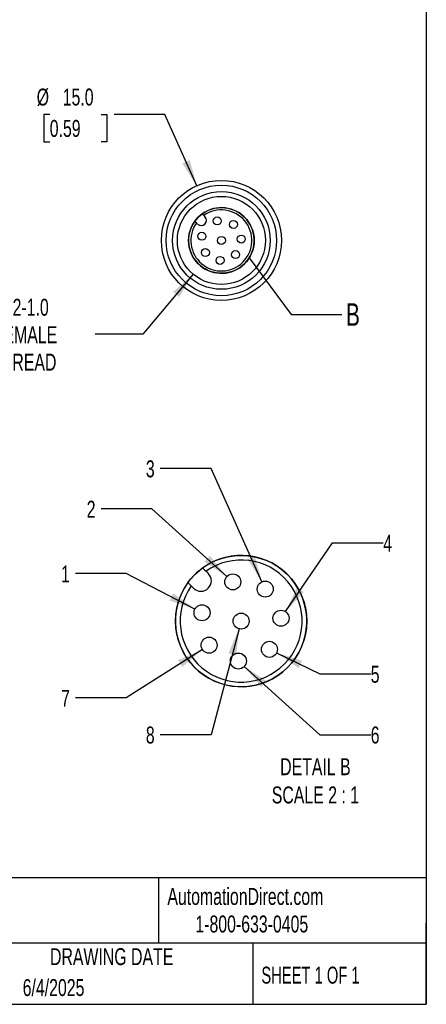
# Model space of a CAD drawing. Header units: millimetres. Extents: x 6 to 273, y 6 to 210.
# Tile 7 of 8: x 222 to 273, y 6 to 129. Entities that reach past the tile are written whole.
import ezdxf

# ---------------------------------------------------------------- set-up
doc = ezdxf.new("R2010")
doc.units = ezdxf.units.MM
doc.linetypes.add('SLD-Solid', pattern=[0])
doc.layers.add('DIMENSIONS', color=140, linetype='SLD-Solid', lineweight=25)
doc.layers.add('TEXT', color=140, linetype='SLD-Solid', lineweight=25)
doc.layers.add('SLD-DEFPOINTS', color=7, linetype='Continuous')
doc.styles.add('SLDTEXTSTYLE0', font='TXT', dxfattribs={"width": 0.7})
doc.styles.add('SLDTEXTSTYLE1', font='TXT', dxfattribs={"width": 0.65})
doc.dimstyles.new('SLDDIMSTYLE2', dxfattribs={"dimtxt": 2.158008, "dimasz": 3.302, "dimexe": 0, "dimexo": 0.0625, "dimgap": 0.539502, "dimtad": 0, "dimtih": 1, "dimtoh": 1, "dimdec": 1, "dimrnd": 1e-09, "dimzin": 4, "dimdsep": 46, "dimtxsty": 'SLDTEXTSTYLE0', "dimsah": 1, "dimcen": 0, "dimadec": 0, "dimazin": 1, "dimtfac": 1, "dimtdec": 1, "dimtofl": 0, "dimtmove": 0, "dimatfit": 3, "dimfxl": 0, "dimfrac": 2, "dimtolj": 1, "dimtzin": 12, "dimarcsym": 0})
doc.dimstyles.new('SLDDIMSTYLE3', dxfattribs={"dimtxt": 2.158008, "dimasz": 3.302, "dimexe": 0, "dimexo": 0.0625, "dimgap": 0.539502, "dimtad": 0, "dimtih": 1, "dimtoh": 1, "dimdec": 1, "dimrnd": 1e-09, "dimzin": 12, "dimdsep": 46, "dimtxsty": 'SLDTEXTSTYLE0', "dimsah": 1, "dimcen": 0, "dimadec": 0, "dimazin": 3, "dimtfac": 1, "dimtdec": 1, "dimtofl": 0, "dimtmove": 0, "dimatfit": 3, "dimfxl": 0, "dimfrac": 2, "dimtolj": 1, "dimtzin": 12, "dimarcsym": 0})
doc.dimstyles.new('SLDDIMSTYLE4', dxfattribs={"dimtxt": 0.18, "dimasz": 3.302, "dimexe": 0, "dimexo": 0.0625, "dimgap": 0, "dimtad": 0, "dimtih": 1, "dimtoh": 1, "dimdec": 0, "dimrnd": 1e-09, "dimzin": 0, "dimdsep": 46, "dimtxsty": 'Standard', "dimblk1": 'NONE', "dimblk2": 'NONE', "dimsah": 1, "dimcen": 0.09, "dimadec": 0, "dimazin": 0, "dimtfac": 3.302, "dimtdec": 0, "dimtofl": 0, "dimtmove": 0, "dimatfit": 3, "dimldrblk": 'NONE', "dimfxl": 0, "dimfrac": 2, "dimtolj": 1, "dimtzin": 0, "dimarcsym": 0})
doc.dimstyles.new('SLDDIMSTYLE5', dxfattribs={"dimtxt": 2.158008, "dimasz": 3.302, "dimexe": 0, "dimexo": 0.0625, "dimgap": 0.539502, "dimtad": 0, "dimtih": 1, "dimtoh": 1, "dimdec": 1, "dimlfac": 0.5, "dimrnd": 1e-09, "dimzin": 12, "dimdsep": 46, "dimtxsty": 'SLDTEXTSTYLE0', "dimsah": 1, "dimcen": 0, "dimadec": 0, "dimazin": 3, "dimtfac": 1, "dimtdec": 1, "dimtofl": 0, "dimtmove": 0, "dimatfit": 3, "dimfxl": 0, "dimfrac": 2, "dimtolj": 1, "dimtzin": 12, "dimarcsym": 0})

# ---------------------------------------------------------------- blocks, each defined once
blk = doc.blocks.new('_D_5')
at = {"layer": 'DIMENSIONS'}
for p, q in [((225.99, 117.49), (225.26, 117.49)), ((225.26, 117.49), (225.26, 114.06)), ((232.4, 117.49), (233.12, 117.49)), ((233.12, 117.49), (233.12, 114.06)), ((240.38, 117.49), (234.03, 117.49)), ((244.37, 108.58), (240.38, 117.49)), ((225.26, 114.06), (225.99, 114.06)), ((233.12, 114.06), (232.4, 114.06))]:
    blk.add_line(p, q, dxfattribs=at)
blk.add_solid([(244.37, 108.58), (243.49, 111.8), (242.56, 111.39)], dxfattribs=at)
at = {"layer": 'DIMENSIONS', "char_height": 2.117, "attachment_point": 1, "style": 'SLDTEXTSTYLE0'}
for s, insert in [('%%c', (224.36, 120.71)), ('15.0', (227.61, 120.71)), ('0.59', (225.99, 116.79))]:
    blk.add_mtext(s, dxfattribs=dict(at, insert=insert))
blk = doc.blocks.new('_D_6')
at = {"layer": 'DIMENSIONS'}
for p, q in [((243.91, 97.52), (237.62, 90.02)), ((237.62, 90.02), (231.66, 90.02))]:
    blk.add_line(p, q, dxfattribs=at)
blk.add_solid([(243.91, 97.52), (241.4, 95.32), (242.17, 94.67)], dxfattribs=at)
at = {"layer": 'DIMENSIONS', "char_height": 2.117, "attachment_point": 1, "style": 'SLDTEXTSTYLE0'}
for s, insert in [('M12-1.0', (218.6, 94.46)), ('FEMALE', (219, 91.03)), ('THREAD', (218.68, 87.6))]:
    blk.add_mtext(s, dxfattribs=dict(at, insert=insert))
blk = doc.blocks.new('_None')
blk = doc.blocks.new('_D_16')
at = {"layer": 'DIMENSIONS'}
for p, q in [((235.56, 60.14), (229.21, 60.14)), ((244.13, 55.71), (235.56, 60.14))]:
    blk.add_line(p, q, dxfattribs=at)
blk.add_solid([(244.13, 55.71), (241.43, 57.68), (240.96, 56.77)], dxfattribs=at)
at = {"layer": 'DIMENSIONS', "insert": (227.41, 61.15), "char_height": 2.12, "attachment_point": 1, "style": 'SLDTEXTSTYLE0'}
blk.add_mtext('1', dxfattribs=at)
blk = doc.blocks.new('_D_17')
at = {"layer": 'DIMENSIONS'}
for p, q in [((238.75, 68.22), (232.4, 68.22)), ((248.12, 59.77), (238.75, 68.22))]:
    blk.add_line(p, q, dxfattribs=at)
blk.add_solid([(248.12, 59.77), (246.01, 62.36), (245.33, 61.61)], dxfattribs=at)
at = {"layer": 'DIMENSIONS', "insert": (230.61, 69.24), "char_height": 2.12, "attachment_point": 1, "style": 'SLDTEXTSTYLE0'}
blk.add_mtext('2', dxfattribs=at)
blk = doc.blocks.new('_D_18')
at = {"layer": 'DIMENSIONS'}
for p, q in [((246.15, 73.27), (239.8, 73.27)), ((252.51, 59.12), (246.15, 73.27))]:
    blk.add_line(p, q, dxfattribs=at)
blk.add_solid([(252.51, 59.12), (251.62, 62.34), (250.69, 61.92)], dxfattribs=at)
at = {"layer": 'DIMENSIONS', "insert": (238, 74.28), "char_height": 2.12, "attachment_point": 1, "style": 'SLDTEXTSTYLE0'}
blk.add_mtext('3', dxfattribs=at)
blk = doc.blocks.new('_D_19')
at = {"layer": 'DIMENSIONS'}
for p, q in [((255.46, 55.39), (261.32, 63.96)), ((261.32, 63.96), (267.67, 63.96))]:
    blk.add_line(p, q, dxfattribs=at)
blk.add_solid([(255.46, 55.39), (257.74, 57.83), (256.9, 58.4)], dxfattribs=at)
at = {"layer": 'DIMENSIONS', "insert": (267.67, 64.98), "char_height": 2.12, "attachment_point": 1, "style": 'SLDTEXTSTYLE0'}
blk.add_mtext('4', dxfattribs=at)
blk = doc.blocks.new('_D_20')
at = {"layer": 'DIMENSIONS'}
for p, q in [((254.34, 50.24), (259.75, 47.61)), ((259.75, 47.61), (266.1, 47.61))]:
    blk.add_line(p, q, dxfattribs=at)
blk.add_solid([(254.34, 50.24), (257.09, 48.34), (257.53, 49.25)], dxfattribs=at)
at = {"layer": 'DIMENSIONS', "insert": (266.1, 48.62), "char_height": 2.12, "attachment_point": 1, "style": 'SLDTEXTSTYLE0'}
blk.add_mtext('5', dxfattribs=at)
blk = doc.blocks.new('_D_21')
at = {"layer": 'DIMENSIONS'}
for p, q in [((250.3, 48.55), (259.75, 40.02)), ((259.75, 40.02), (266.1, 40.02))]:
    blk.add_line(p, q, dxfattribs=at)
blk.add_solid([(250.3, 48.55), (252.41, 45.96), (253.09, 46.72)], dxfattribs=at)
at = {"layer": 'DIMENSIONS', "insert": (266.1, 41.04), "char_height": 2.12, "attachment_point": 1, "style": 'SLDTEXTSTYLE0'}
blk.add_mtext('6', dxfattribs=at)
blk = doc.blocks.new('_D_22')
at = {"layer": 'DIMENSIONS'}
for p, q in [((245.07, 50.66), (235.56, 44.61)), ((235.56, 44.61), (229.21, 44.61))]:
    blk.add_line(p, q, dxfattribs=at)
blk.add_solid([(245.07, 50.66), (242.01, 49.32), (242.56, 48.46)], dxfattribs=at)
at = {"layer": 'DIMENSIONS', "insert": (227.41, 45.62), "char_height": 2.12, "attachment_point": 1, "style": 'SLDTEXTSTYLE0'}
blk.add_mtext('7', dxfattribs=at)
blk = doc.blocks.new('_D_23')
at = {"layer": 'DIMENSIONS'}
for p, q in [((249.65, 53.24), (246.15, 40.02)), ((246.15, 40.02), (239.8, 40.02))]:
    blk.add_line(p, q, dxfattribs=at)
blk.add_solid([(249.65, 53.24), (248.31, 50.18), (249.3, 49.92)], dxfattribs=at)
at = {"layer": 'DIMENSIONS', "insert": (238, 41.04), "char_height": 2.12, "attachment_point": 1, "style": 'SLDTEXTSTYLE0'}
blk.add_mtext('8', dxfattribs=at)

msp = doc.modelspace()

# ---------------------------------------------------------------- linework, layer by layer
for p, q in [((245.24, 104.85), (245.39, 104.71)), ((244.47, 103.79), (244.33, 103.93)), ((244.59, 60.45), (244.84, 60.66)), ((244.84, 60.66), (245.1, 60.86)), ((245.52, 60.44), (245.81, 60.15)), ((243.26, 59.02), (243.46, 59.28)), ((243.46, 59.28), (243.67, 59.53)), ((243.68, 58.6), (243.26, 59.02)), ((243.97, 58.31), (243.68, 58.6))]:
    msp.add_line(p, q)
at = {"flags": 128}
msp.add_lwpolyline([(245.1, 60.86), (245.34, 60.62), (245.52, 60.44)], dxfattribs=at)
for centre, radius in [((247.44, 101.74), 7.5), ((247.44, 101.74), 6.9), ((247.44, 101.74), 6.1), ((247.44, 101.74), 5.5), ((246.92, 104.18), 0.5), ((248.95, 103.74), 0.5), ((245, 102.26), 0.5), ((247.44, 101.74), 0.5), ((249.93, 101.91), 0.5), ((245.44, 100.23), 0.5), ((247.27, 99.24), 0.5), ((249.21, 99.97), 0.5), ((248.87, 59.1), 1), ((252.92, 58.2), 1), ((245.02, 55.25), 1), ((254.89, 54.56), 1), ((249.91, 54.21), 1), ((245.91, 51.2), 1), ((253.44, 50.68), 1), ((249.56, 49.22), 1)]:
    msp.add_circle(centre, radius)
for centre, radius, start, end in [((247.44, 101.74), 4.1, 144.122, 125.878), ((247.44, 101.74), 3.81, 144.8195, 125.1805), ((247.44, 101.74), 4.1, 125.878, 144.122), ((244.93, 104.25), 0.65, 225, 45), ((249.91, 54.21), 8.2, 144.122, 125.878), ((249.91, 54.21), 7.62, 144.8195, 125.1805), ((249.91, 54.21), 8.2, 130.439, 139.561), ((244.89, 59.23), 1.3, 225, 45)]:
    msp.add_arc(centre, radius, start, end)
for points in [[(245.04, 105.06), (245.11, 104.99), (245.18, 104.92), (245.24, 104.85)], [(244.33, 103.93), (244.26, 104), (244.19, 104.07), (244.12, 104.14)]]:
    msp.add_open_spline(points, degree=3)
at = {"layer": 'SLD-DEFPOINTS'}
msp.add_circle((249.91, 54.21), 8.2, dxfattribs=at)
at = {"layer": 'TEXT'}
for p, q in [((273.05, 209.55), (273.05, 6.35)), ((273.05, 22.13), (6.35, 22.13)), ((239.58, 22.13), (239.58, 13.97)), ((273.05, 6.35), (273.05, 16.51)), ((273.05, 13.97), (6.35, 13.97)), ((251.35, 13.97), (251.35, 6.35)), ((6.35, 6.35), (273.05, 6.35))]:
    msp.add_line(p, q, dxfattribs=at)
msp.add_circle((247.44, 101.74), 4.1, dxfattribs=at)

# ---------------------------------------------------------------- texts
for s, insert, char_height, attachment_point, style in [('B', (262.99, 93.9), 2.82, 1, 'SLDTEXTSTYLE0'), ('DETAIL B^JSCALE 2 : 1', (259.19, 37.08), 2.1167, 2, 'SLDTEXTSTYLE0'), ('AutomationDirect.com', (240.69, 20.88), 2.1167, 1, 'SLDTEXTSTYLE0'), ('1-800-633-0405', (244.19, 17.44), 2.1167, 1, 'SLDTEXTSTYLE0'), ('DRAWING DATE', (233.73, 13.36), 2.1167, 2, 'SLDTEXTSTYLE0'), ('SHEET 1 OF 1', (252.44, 11.05), 2.1167, 1, 'SLDTEXTSTYLE1'), ('6/4/2025', (222.61, 9.5), 2.117, 1, 'SLDTEXTSTYLE0')]:
    msp.add_mtext(s, dxfattribs=dict(at, insert=insert, char_height=char_height, attachment_point=attachment_point, style=style))

# ---------------------------------------------------------------- dimensions: what is measured, and where the dimension line sits
at = {"layer": 'DIMENSIONS'}
dim = msp.add_diameter_dim_2p(p1=(250.51, 94.89), p2=(244.37, 108.58), dimstyle='SLDDIMSTYLE2', dxfattribs=at)
dim.commit()
dim.dimension.update_dxf_attribs({"geometry": '_D_5', "text_midpoint": (229.19, 117.49), "dimtype": 163})
for p1, p2, text, dimstyle, picture, middle in [((250.97, 105.95), (243.91, 97.52), 'M12-1.0\\PFEMALE\\PTHREAD', 'SLDDIMSTYLE3', '_D_6', (224.54, 90.02)), ((253.33, 57.29), (252.51, 59.12), '3', 'SLDDIMSTYLE5', '_D_18', (238.9, 73.27)), ((249.61, 58.43), (248.12, 59.77), '2', 'SLDDIMSTYLE5', '_D_17', (231.5, 68.22)), ((254.33, 53.73), (255.46, 55.39), '4', 'SLDDIMSTYLE5', '_D_19', (268.56, 63.96)), ((245.9, 54.79), (244.13, 55.71), '1', 'SLDDIMSTYLE5', '_D_16', (228.31, 60.14)), ((250.16, 55.18), (249.65, 53.24), '8', 'SLDDIMSTYLE5', '_D_23', (238.9, 40.02)), ((246.76, 51.74), (245.07, 50.66), '7', 'SLDDIMSTYLE5', '_D_22', (228.31, 44.61)), ((252.54, 51.11), (254.34, 50.24), '5', 'SLDDIMSTYLE5', '_D_20', (267, 47.61)), ((248.82, 49.89), (250.3, 48.55), '6', 'SLDDIMSTYLE5', '_D_21', (267, 40.02))]:
    dim = msp.add_diameter_dim_2p(p1=p1, p2=p2, text=text, dimstyle=dimstyle, override={"dimpost": '<>'}, dxfattribs=at)
    dim.commit()
    dim.dimension.update_dxf_attribs({"geometry": picture, "text_midpoint": middle, "dimtype": 163})

# ---------------------------------------------------------------- leaders
at = {"layer": 'TEXT', "has_arrowhead": 0}
msp.add_leader([(250.93, 99.59), (256.14, 92.49), (262.49, 92.49)], dimstyle='SLDDIMSTYLE4', dxfattribs=at)

doc.saveas('drawing.dxf')
